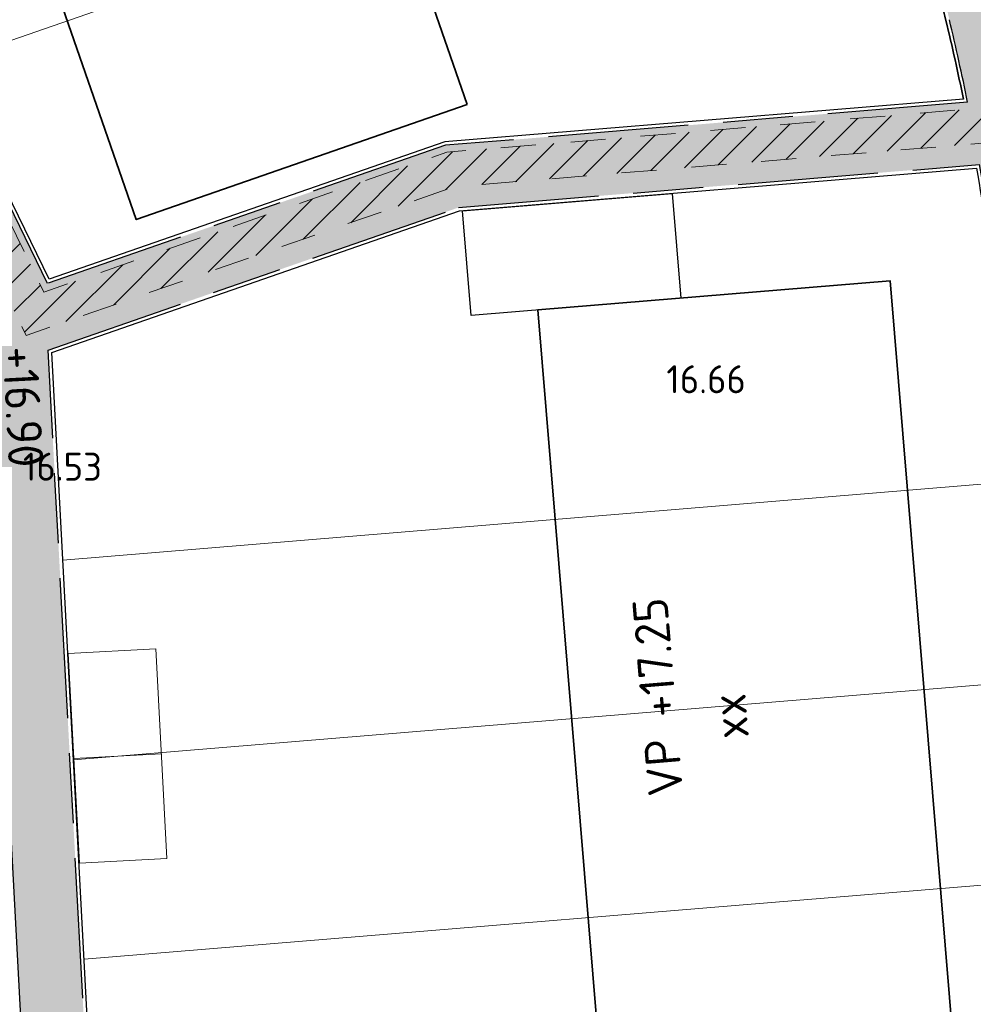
# Model space of a CAD drawing. Header units: metres. Extents: x 174255 to 175175, y 462028 to 462911.
# Tile 69 of 256: x 174502 to 174530, y 462524 to 462552. Entities that reach past the tile are written whole.
import ezdxf
from ezdxf.enums import TextEntityAlignment as Align

# ---------------------------------------------------------------- set-up
doc = ezdxf.new("R2010")
doc.units = ezdxf.units.M
doc.linetypes.add('NLCS-HIDDEN', pattern=[4, 2, -2])
doc.linetypes.add('VH-OPSLUITBAND_100X200', pattern=[16, 8, -2, 4, -2])
for name, color, linetype, lineweight in [('B-ME-AL-PEIL_MAAIVELD-T20', 8, 'Continuous', 20), ('B-WE-KL-TRACE_WENSTRACE-A', 252, 'Continuous', 20), ('B-WE-KL-TRACE_WENSTRACE-G', 252, 'NLCS-HIDDEN', 20), ('N-PV-KG-GRENS_PERCEEL-G', 1, 'Continuous', 20), ('N-PV-KG-GRENS_UITGEEFBAAR-GEBIED-G', 170, 'Continuous', 30), ('N-WE-OG-BEBOUWING_BERGING-G', 10, 'Continuous', 20), ('N-WE-OG-BEBOUWING_GARAGE-G', 142, 'Continuous', 25), ('N-WE-OG-BEBOUWING_WONINGBOUW-G', 7, 'Continuous', 35), ('N-WE-OG-BEBOUWING_WONINGBOUW_HUISNUMMER-T20', 7, 'Continuous', 25), ('N-WE-OG-BEBOUWING_WONINGBOUW_VLOERPEIL-T20', 7, 'Continuous', 25), ('N-WE-VH-KANTOPSLUITING_ACHTERKANTBAND-G', 50, 'Continuous', 25), ('N-WE-VH-KANTOPSLUITING_OPSLUITBAND_100X200-G', 152, 'VH-OPSLUITBAND_100X200', 25), ('N-WE-VH-NAP-T20', 7, 'Continuous', 25), ('N-WE-VH-VERHARDING_STRAATBAKSTEEN_DIKFORMAAT_ROOD-TROTTOIR-V', 33, 'Continuous', 25)]:
    doc.layers.add(name, color=color, linetype=linetype, lineweight=lineweight)
doc.styles.add('NLCS-ISO-M500-T20', font='NLCS-ISO.ttf', dxfattribs={"height": 1})

msp = doc.modelspace()

# ---------------------------------------------------------------- hatches: boundary and pattern name
at = {"layer": 'B-WE-KL-TRACE_WENSTRACE-A'}
h = msp.add_hatch(dxfattribs=at)
h.set_pattern_fill('AKL-WENSTRACE', color=256, scale=5, pattern_type=2)
h.set_pattern_definition([(45, (7009.968226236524, -5333.280170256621), (-0.4419417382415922, 0.4419417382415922), [])])
edge = h.paths.add_edge_path()
edge.add_line((174561.1605458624, 462532.0989702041), (174561.0658023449, 462524.9997435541))
edge.add_line((174561.0658023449, 462524.9997435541), (174533.2316158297, 462525.3712118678))
edge.add_line((174533.2316158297, 462525.3712118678), (174531.9525033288, 462540.8590575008))
edge.add_arc((174457.7047188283, 462534.7270267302), 74.50057251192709, 4.721271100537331, 10.37402687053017)
edge.add_line((174530.9874455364, 462548.1425875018), (174544.1329476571, 462551.271554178))
edge.add_line((174544.1329476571, 462551.271554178), (174535.9280328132, 462585.6910932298))
edge.add_line((174535.9280328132, 462585.6910932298), (174534.9558274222, 462585.456952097))
edge.add_line((174534.9558274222, 462585.456952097), (174542.9514576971, 462551.9153598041))
edge.add_line((174542.9514576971, 462551.9153598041), (174532.1318001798, 462549.3400037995))
edge.add_line((174532.1318001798, 462549.3400037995), (174514.6897295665, 462547.8994954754))
edge.add_line((174514.6897295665, 462547.8994954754), (174503.1916710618, 462543.9082026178))
edge.add_line((174503.1916710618, 462543.9082026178), (174492.5572720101, 462565.7406922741))
edge.add_line((174492.5572720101, 462565.7406922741), (174491.6423641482, 462565.3354025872))
edge.add_line((174491.6423641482, 462565.3354025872), (174502.6812554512, 462542.672487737))
edge.add_line((174502.6812554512, 462542.672487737), (174514.898133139, 462546.9133025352))
edge.add_line((174514.898133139, 462546.9133025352), (174529.9727263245, 462548.1582852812))
edge.add_arc((174457.7283650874, 462534.6297139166), 73.50013587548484, 4.721245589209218, 10.606441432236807, ccw=False)
edge.add_line((174530.9791102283, 462540.6793676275), (174532.8609677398, 462517.8933197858))
edge.add_line((174532.8609677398, 462517.8933197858), (174519.7026749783, 462516.8066007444))
edge.add_line((174519.7026749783, 462516.8066007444), (174520.5656463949, 462509.8115966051))
edge.add_line((174520.5656463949, 462509.8115966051), (174521.5581221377, 462509.9340380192))
edge.add_line((174521.5581221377, 462509.9340380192), (174520.8226348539, 462515.8956915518))
edge.add_line((174520.8226348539, 462515.8956915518), (174533.9398826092, 462516.9790207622))
edge.add_line((174533.9398826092, 462516.9790207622), (174533.3294904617, 462524.369816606))
edge.add_line((174533.3294904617, 462524.369816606), (174562.0768783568, 462523.9861609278))
edge.add_line((174562.0768783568, 462523.9861609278), (174562.1716244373, 462531.0855834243))
edge.add_line((174562.1716244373, 462531.0855834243), (174592.9443543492, 462530.6751003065))
edge.add_line((174592.9443543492, 462530.6751003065), (174593.9421617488, 462530.8117859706))
edge.add_line((174593.9421617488, 462530.8117859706), (174593.6844746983, 462531.7996495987))
edge.add_line((174593.6844746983, 462531.7996495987), (174594.3033468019, 462578.1946979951))
edge.add_line((174594.3033468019, 462578.1946979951), (174594.7134778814, 462578.9431135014))
edge.add_line((174594.7134778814, 462578.9431135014), (174594.958302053, 462597.2904152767))
edge.add_line((174594.958302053, 462597.2904152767), (174594.5584503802, 462597.2957508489))
edge.add_line((174594.5584503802, 462597.2957508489), (174594.8775345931, 462621.2165697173))
edge.add_line((174594.8775345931, 462621.2165697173), (174600.3170870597, 462627.9729559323))
edge.add_arc((174655.7627324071, 462618.2020597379), 56.3000000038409, 160.1144639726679, 170.0056796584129, ccw=False)
edge.add_line((174602.8196748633, 462637.3520638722), (174601.8793008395, 462637.6922060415))
edge.add_arc((174655.762732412, 462618.2020597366), 57.30000000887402, 160.1144639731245, 169.7474836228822)
edge.add_line((174599.3776482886, 462628.4007012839), (174593.8822257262, 462621.5749196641))
edge.add_line((174593.8822257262, 462621.5749196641), (174593.5585394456, 462597.3090971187))
edge.add_line((174593.5585394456, 462597.3090971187), (174576.797482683, 462597.5326759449))
edge.add_line((174576.797482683, 462597.5326759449), (174576.761245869, 462594.8161070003))
edge.add_line((174576.761245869, 462594.8161070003), (174561.8637666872, 462595.0148272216))
edge.add_line((174561.8637666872, 462595.0148272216), (174561.8355865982, 462592.902247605))
edge.add_line((174561.8355865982, 462592.902247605), (174520.4699462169, 462583.0442731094))
edge.add_line((174520.4699462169, 462583.0442731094), (174513.374465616, 462612.8097460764))
edge.add_line((174513.374465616, 462612.8097460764), (174505.3179127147, 462610.8895252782))
edge.add_arc((174511.4138291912, 462585.3131868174), 26.29276110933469, 103.4058786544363, 117.4871049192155)
edge.add_line((174499.2784323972, 462608.6378825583), (174483.0795162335, 462600.2105934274))
edge.add_line((174483.0795162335, 462600.2105934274), (174483.5053150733, 462599.304880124))
edge.add_line((174483.5053150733, 462599.304880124), (174499.7399512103, 462607.7507521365))
edge.add_arc((174511.413878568, 462585.3130543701), 25.29290139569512, 103.4059164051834, 117.4871426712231, ccw=False)
edge.add_line((174505.5497610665, 462609.9167733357), (174512.6335959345, 462611.6051538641))
edge.add_line((174512.6335959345, 462611.6051538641), (174519.7290700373, 462581.8397081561))
edge.add_line((174519.7290700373, 462581.8397081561), (174562.8251084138, 462592.1100591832))
edge.add_line((174562.8251084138, 462592.1100591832), (174562.8503397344, 462594.0015781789))
edge.add_line((174562.8503397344, 462594.0015781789), (174577.7478189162, 462593.8028579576))
edge.add_line((174577.7478189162, 462593.8028579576), (174577.7840557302, 462596.5194269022))
edge.add_line((174577.7840557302, 462596.5194269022), (174593.9450484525, 462596.3038524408))
edge.add_line((174593.9450484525, 462596.3038524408), (174593.7168884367, 462579.2053746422))
edge.add_line((174593.7168884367, 462579.2053746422), (174593.3068688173, 462578.4571625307))
edge.add_line((174593.3068688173, 462578.4571625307), (174592.6826168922, 462531.6784914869))
edge.add_line((174592.6826168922, 462531.6784914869), (174561.1605458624, 462532.0989702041))
at = {"layer": 'N-WE-VH-VERHARDING_STRAATBAKSTEEN_DIKFORMAAT_ROOD-TROTTOIR-V'}
h = msp.add_hatch(color=256, dxfattribs=at)
h.dxf.hatch_style = 1
h.paths.add_polyline_path([(174477.9487902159, 462596.1887196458), (174476.3148284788, 462595.43277106), (174501.4177049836, 462543.8964041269), (174503.2937541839, 462544.1553455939), (174492.1857248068, 462566.960201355), (174496.3686609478, 462568.4122137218), (174495.7783835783, 462570.1126761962), (174491.391867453, 462568.5899956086)])
h = msp.add_hatch(color=256, dxfattribs=at)
h.dxf.hatch_style = 1
edge = h.paths.add_edge_path()
edge.add_line((174529.5465816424, 462549.3271763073), (174514.648048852, 462548.0967340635))
edge.add_line((174514.648048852, 462548.0967340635), (174503.2937541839, 462544.1553455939))
edge.add_line((174503.2937541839, 462544.1553455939), (174503.3081989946, 462542.2549957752))
edge.add_line((174503.3081989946, 462542.2549957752), (174515.0231752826, 462546.3215867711))
edge.add_line((174515.0231752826, 462546.3215867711), (174529.8810539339, 462547.5486714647))
edge.add_arc((174457.7284996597, 462534.6297352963), 73.30000000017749, 4.721237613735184, 10.151258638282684, ccw=False)
edge.add_line((174530.779788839, 462540.6629060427), (174532.6468309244, 462518.0562474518))
edge.add_line((174532.6468309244, 462518.0562474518), (174534.1417413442, 462518.179709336))
edge.add_line((174534.1417413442, 462518.179709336), (174533.591460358, 462524.842662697))
edge.add_line((174533.591460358, 462524.842662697), (174532.9934962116, 462524.7932779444))
edge.add_line((174532.9934962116, 462524.7932779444), (174531.9354635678, 462537.6042277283))
edge.add_line((174531.9354635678, 462537.6042277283), (174532.5334277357, 462537.6536124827))
edge.add_line((174532.5334277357, 462537.6536124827), (174532.372137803, 462539.6065552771))
edge.add_line((174532.372137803, 462539.6065552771), (174531.7741736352, 462539.5571705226))
edge.add_line((174531.7741736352, 462539.5571705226), (174531.6721906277, 462540.792008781))
edge.add_arc((174457.7239550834, 462534.6847608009), 74.2000001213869, 4.721237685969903, 6.212505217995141)
edge.add_line((174531.4882059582, 462542.7144127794), (174532.0846823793, 462542.7793425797))
edge.add_arc((174472.413297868, 462537.2247465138), 59.92935563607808, 5.318134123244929, 14.30228478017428)
edge.add_line((174530.4851959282, 462552.0295539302), (174524.7364370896, 462576.1455421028))
edge.add_line((174524.7364370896, 462576.1455421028), (174524.1527907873, 462576.0064127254))
edge.add_line((174524.1527907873, 462576.0064127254), (174524.1064143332, 462576.2009614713))
edge.add_arc((174530.7090247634, 462577.7796889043), 6.788729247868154, 189.9003981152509, 193.4473208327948, ccw=False)
edge.add_line((174524.0213923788, 462576.6124623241), (174521.1880665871, 462575.9370553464))
edge.add_line((174521.1880665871, 462575.9370553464), (174521.1927042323, 462575.9176004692))
edge.add_arc((174521.6562858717, 462573.9712512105), 2.000795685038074, 14.579132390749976, 103.397098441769, ccw=False)
edge.add_line((174523.5926577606, 462574.4748852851), (174529.0260801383, 462551.6817305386))
edge.add_line((174529.0260801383, 462551.6817305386), (174529.5465816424, 462549.3271763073))
h = msp.add_hatch(color=256, dxfattribs=at)
h.dxf.hatch_style = 1
edge = h.paths.add_edge_path()
edge.add_line((174593.2756283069, 462494.2226603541), (174566.1594179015, 462493.8548901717))
edge.add_line((174566.1594179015, 462493.8548901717), (174566.5180284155, 462520.7266213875))
edge.add_line((174566.5180284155, 462520.7266213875), (174592.9209407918, 462520.3742673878))
edge.add_line((174592.9209407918, 462520.3742673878), (174592.8778015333, 462522.8750657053))
edge.add_line((174592.8778015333, 462522.8750657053), (174590.5492515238, 462522.9061237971))
edge.add_line((174590.5492515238, 462522.9061237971), (174590.5212291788, 462520.8063278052))
edge.add_line((174590.5212291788, 462520.8063278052), (174566.5233660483, 462521.126585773))
edge.add_line((174566.5233660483, 462521.126585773), (174566.5513886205, 462523.2263987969))
edge.add_line((174566.5513886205, 462523.2263987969), (174564.7515488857, 462523.2504181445))
edge.add_line((174564.7515488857, 462523.2504181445), (174564.3589317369, 462493.8304706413))
edge.add_line((174564.3589317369, 462493.8304706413), (174551.6426392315, 462493.6580028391))
edge.add_line((174551.6426392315, 462493.6580028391), (174506.268046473, 462486.9894655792))
edge.add_line((174506.268046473, 462486.9894655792), (174504.8229302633, 462513.9722628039))
edge.add_line((174504.8229302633, 462513.9722628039), (174519.5995151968, 462515.1926336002))
edge.add_line((174519.5995151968, 462515.1926336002), (174519.3789411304, 462516.9805450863))
edge.add_line((174519.3789411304, 462516.9805450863), (174504.7246906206, 462515.7702776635))
edge.add_line((174504.7246906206, 462515.7702776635), (174503.3081989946, 462542.2549957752))
edge.add_line((174503.3081989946, 462542.2549957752), (174503.2937541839, 462544.1553455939))
edge.add_line((174503.2937541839, 462544.1553455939), (174501.4177049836, 462543.8964041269))
edge.add_line((174501.4177049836, 462543.8964041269), (174504.6162723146, 462484.1736682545))
edge.add_arc((174514.9512371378, 462472.5283515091), 15.56999999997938, 131.5883565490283, 195.4004041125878)
edge.add_line((174499.9403008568, 462468.3935368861), (174500.8589688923, 462465.0584254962))
edge.add_line((174500.8589688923, 462465.0584254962), (174502.5943372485, 462465.5364387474))
edge.add_line((174502.5943372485, 462465.5364387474), (174501.675669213, 462468.8715501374))
edge.add_arc((174514.9512371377, 462472.5283515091), 13.76999999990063, 98.36069860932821, 195.4004041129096, ccw=False)
edge.add_line((174512.9490183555, 462486.1520081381), (174551.7863369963, 462491.8597862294))
edge.add_line((174551.7863369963, 462491.8597862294), (174593.3000389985, 462492.4228258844))
edge.add_line((174593.3000389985, 462492.4228258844), (174593.2756283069, 462494.2226603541))

# ---------------------------------------------------------------- linework, layer by layer
at = {"layer": 'B-WE-KL-TRACE_WENSTRACE-G', "ltscale": 0.5, "flags": 128}
for points in [[(174492.5572720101, 462565.7406922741), (174503.1916710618, 462543.9082026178), (174514.6897295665, 462547.8994954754), (174532.1318001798, 462549.3400037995), (174542.9514576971, 462551.9153598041), (174534.9532352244, 462585.4678263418), (174519.7290700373, 462581.8397081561), (174512.6335959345, 462611.6051538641), (174505.5497610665, 462609.9167733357, 0.06151837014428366), (174499.7399512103, 462607.7507521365), (174483.5053150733, 462599.304880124)], [(174520.5656463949, 462509.8115966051), (174519.7026749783, 462516.8066007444), (174532.8609677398, 462517.8933197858), (174530.9791102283, 462540.6793676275, 0.02568465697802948), (174529.9727263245, 462548.1582852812), (174514.898133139, 462546.9133025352), (174502.6812554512, 462542.672487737), (174491.6423641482, 462565.3354025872)]]:
    msp.add_lwpolyline(points, format="xyb", dxfattribs=at)
at = {"layer": 'N-PV-KG-GRENS_PERCEEL-G'}
for points in [[(174500.3487658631, 462550.4297857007), (174521.3129453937, 462557.7070299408), (174527.1552827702, 462559.0984542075)], [(174503.7290895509, 462536.2578472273), (174530.8582116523, 462538.4983912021)], [(174504.03363738, 462530.5635930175), (174531.3273668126, 462532.8177316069)], [(174504.3381852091, 462524.8693388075), (174531.796521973, 462527.1370720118)]]:
    msp.add_lwpolyline(points, dxfattribs=at)
at = {"layer": 'N-PV-KG-GRENS_UITGEEFBAAR-GEBIED-G'}
msp.add_lwpolyline([(174503.344795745, 462544.278917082), (174492.3249727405, 462566.9026845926), (174510.9978393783, 462573.3845510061), (174521.2158924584, 462575.8203260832, -0.4142135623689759), (174523.504682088, 462574.4126890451), (174528.9288057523, 462551.6585423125, -0.007840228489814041), (174529.4260099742, 462549.4175589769), (174514.6272084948, 462548.1953533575), (174503.344795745, 462544.278917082)], format="xyb", dxfattribs=at)
msp.add_lwpolyline([(174529.7985916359, 462547.4415205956, -0.02338661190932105), (174530.6801281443, 462540.6546752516), (174532.537293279, 462518.167609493), (174504.8190502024, 462515.8784111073), (174503.4120748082, 462542.1852003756), (174515.0440156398, 462546.222967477)], format="xyb", close=True, dxfattribs=at)
at = {"layer": 'N-WE-OG-BEBOUWING_BERGING-G'}
for points in [[(174503.8849834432, 462533.5968458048), (174504.2054256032, 462527.6054088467), (174506.7018576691, 462527.7389264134), (174506.3814155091, 462533.7303633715)], [(174506.3814155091, 462533.7303633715), (174503.8849834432, 462533.5968458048)], [(174504.0452045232, 462530.6011273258), (174506.5416365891, 462530.7346448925)]]:
    msp.add_lwpolyline(points, dxfattribs=at)
at = {"layer": 'N-WE-OG-BEBOUWING_GARAGE-G'}
msp.add_lwpolyline([(174521.1132745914, 462546.7242163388), (174521.36019836, 462543.7343954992), (174515.380556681, 462543.2405479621), (174515.1336329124, 462546.2303688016), (174521.1132745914, 462546.7242163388)], dxfattribs=at)
at = {"layer": 'N-WE-OG-BEBOUWING_WONINGBOUW-G'}
msp.add_lwpolyline([(174515.2705560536, 462549.2583367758), (174507.5969502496, 462571.3643489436), (174498.1499365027, 462568.085030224), (174505.8235423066, 462545.9790180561), (174515.2705560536, 462549.2583367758)], dxfattribs=at)
msp.add_lwpolyline([(174529.2658454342, 462520.9076404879), (174519.2101586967, 462520.0771599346), (174517.2841533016, 462543.3977624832), (174527.3398400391, 462544.2282430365)], close=True, dxfattribs=at)
at = {"layer": 'N-WE-VH-KANTOPSLUITING_ACHTERKANTBAND-G'}
msp.add_line((174528.9288057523, 462551.6585423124), (174523.504682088, 462574.4126890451), dxfattribs=at)
msp.add_lwpolyline([(174504.6162723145, 462484.1736682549), (174501.4177049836, 462543.8964041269), (174476.3148284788, 462595.43277106)], dxfattribs=at)
at = {"layer": 'N-WE-VH-KANTOPSLUITING_ACHTERKANTBAND-G', "ltscale": 0.5}
msp.add_lwpolyline([(174529.4260099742, 462549.4175589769), (174514.6272084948, 462548.1953533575), (174503.344795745, 462544.2789170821), (174492.3249727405, 462566.9026845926), (174496.4014541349, 462568.3177435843)], dxfattribs=at)
msp.add_lwpolyline([(174519.3707103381, 462517.0802057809), (174504.8190502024, 462515.8784111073), (174503.4120748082, 462542.1852003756), (174515.0440156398, 462546.222967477), (174529.7985916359, 462547.4415205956, -0.02338661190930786), (174530.6801281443, 462540.6546752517), (174532.537293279, 462518.167609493)], format="xyb", dxfattribs=at)
at = {"layer": 'N-WE-VH-KANTOPSLUITING_ACHTERKANTBAND-G'}
msp.add_arc((174457.7239552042, 462534.6847608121), 73.2, 11.61110248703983, 13.40791368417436, dxfattribs=at)
at = {"layer": 'N-WE-VH-KANTOPSLUITING_OPSLUITBAND_100X200-G', "ltscale": 0.5}
msp.add_lwpolyline([(174529.5465816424, 462549.3271763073), (174514.648048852, 462548.0967340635), (174503.2937541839, 462544.1553455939), (174492.1857248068, 462566.960201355), (174496.3686609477, 462568.4122137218)], dxfattribs=at)
msp.add_lwpolyline([(174519.3789411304, 462516.9805450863), (174504.7246906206, 462515.7702776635), (174503.3081989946, 462542.2549957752), (174515.0231752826, 462546.3215867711), (174529.8810539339, 462547.5486714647, -0.02369737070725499), (174530.7797888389, 462540.6629060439), (174532.6369539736, 462518.1758402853)], format="xyb", dxfattribs=at)
msp.add_arc((174457.7239551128, 462534.68476079), 73.30000009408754, 11.52293082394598, 13.40791368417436, dxfattribs=at)

# ---------------------------------------------------------------- texts
at = {"layer": 'B-ME-AL-PEIL_MAAIVELD-T20', "style": 'NLCS-ISO-M500-T20'}
for s, p in [('16.66', (174520.9508030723, 462541.0205148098)), ('16.53', (174502.5929599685, 462538.5250838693))]:
    msp.add_text(s, height=0.8, dxfattribs=at).set_placement(p)
at = {"layer": 'N-WE-OG-BEBOUWING_WONINGBOUW_HUISNUMMER-T20', "style": 'NLCS-ISO-M500-T20'}
msp.add_text('xx', height=0.9999999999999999, rotation=94.72394906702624, dxfattribs=at).set_placement((174523.2555948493, 462531.8414007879), align=Align.CENTER)
at = {"layer": 'N-WE-OG-BEBOUWING_WONINGBOUW_VLOERPEIL-T20', "style": 'NLCS-ISO-M500-T20'}
msp.add_text('VP +17.25', height=0.9999999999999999, rotation=94.72394906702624, dxfattribs=at).set_placement((174521.2032798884, 462532.3923969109), align=Align.CENTER)
at = {"layer": 'N-WE-VH-NAP-T20', "style": 'NLCS-ISO-M500-T20'}
msp.add_text('+16.90', height=1, rotation=273.07, dxfattribs=at).set_placement((174503.0930198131, 462540.6610497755), align=Align.TOP_CENTER)

doc.saveas('drawing.dxf')
